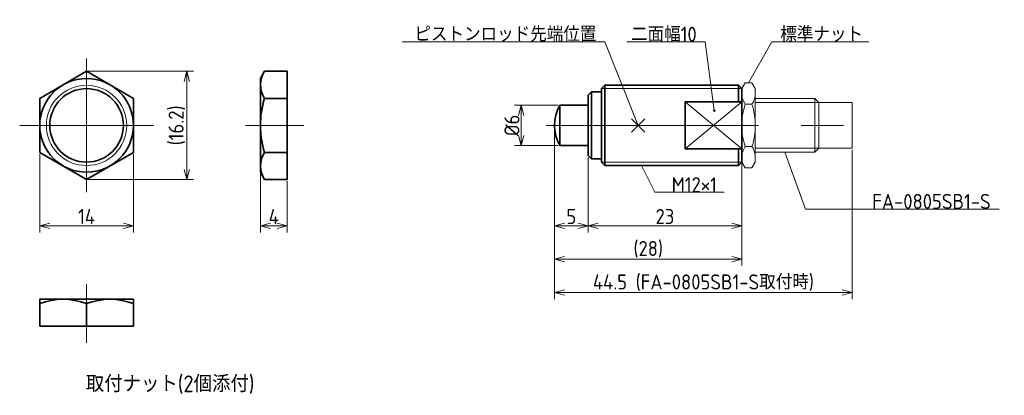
# Model space of a CAD drawing. Header units: millimetres. Extents: x 142 to 290, y 127 to 183.
import ezdxf

# ---------------------------------------------------------------- set-up
doc = ezdxf.new("R2010")
doc.units = ezdxf.units.MM
doc.header["$MEASUREMENT"] = 0
doc.header["$PDMODE"] = 3
doc.header["$PDSIZE"] = 1
doc.linetypes.add('CENTER', pattern=[50.8, 31.75, -6.35, 6.35, -6.35])
doc.linetypes.add('PHANTOM', pattern=[63.5, 31.75, -6.35, 6.35, -6.35, 6.35, -6.35])
doc.layers.get('0').update_dxf_attribs({"plot": 0})
doc.layers.add('図形', color=7, linetype='Continuous', lineweight=35)
doc.layers.add('寸法・文字', color=3, linetype='Continuous', lineweight=18)
doc.layers.get('0').off()
doc.styles.add('Dimension', font='isocp.shx', dxfattribs={"bigfont": 'bigfont.shx'})
doc.dimstyles.new('DXF用', dxfattribs={"dimscale": 0, "dimtxt": 4.5, "dimasz": 3, "dimexe": 2, "dimexo": 0.5, "dimgap": 0.5, "dimtad": 1, "dimdec": 3, "dimdsep": 46, "dimtxsty": 'Dimension', "dimblk": 'OPEN30', "dimcen": 2.5, "dimclrd": 3, "dimclre": 3, "dimclrt": 3, "dimazin": 2, "dimtfac": 1, "dimtdec": 3, "dimtmove": 0, "dimatfit": 3, "dimldrblk": 'OPEN30', "dimfxl": 1, "dimlwd": 18, "dimlwe": 18, "dimarcsym": 0})

# ---------------------------------------------------------------- blocks, each defined once
blk = doc.blocks.new('_Open30')
at = {"color": 0, "linetype": 'ByBlock', "lineweight": -2}
for p, q in [((-1, 0.268), (0, 0)), ((0, 0), (-1, -0.268)), ((0, 0), (-1, 0))]:
    blk.add_line(p, q, dxfattribs=at)
blk = doc.blocks.new('*D4')
at = {"layer": 'Defpoints', "color": 0}
for p in [(152.5, 175.58), (152.5, 159.42), (167.5, 159.42)]:
    blk.add_point(p, dxfattribs=at)
at = {"layer": '寸法・文字', "color": 3, "lineweight": 18}
for p, q in [((152.75, 175.58), (168.5, 175.58)), ((167.5, 174.08), (167.5, 160.92)), ((152.75, 159.42), (168.5, 159.42))]:
    blk.add_line(p, q, dxfattribs=at)
at = {"layer": '寸法・文字', "color": 3, "lineweight": 18, "xscale": 1.5, "yscale": 1.5, "zscale": 1.5}
for p, rotation in [((167.5, 175.58), 90), ((167.5, 159.42), 270)]:
    blk.add_blockref('_Open30', p, dxfattribs=dict(at, rotation=rotation))
at = {"layer": '寸法・文字', "color": 3, "insert": (166.01, 167.5), "char_height": 2.25, "attachment_point": 5, "rotation": 90, "style": 'Dimension'}
blk.add_mtext('(16.2)', dxfattribs=at)
blk = doc.blocks.new('*D5')
at = {"layer": 'Defpoints', "color": 0}
for p in [(145.5, 163.46), (159.5, 163.46), (159.5, 152.5)]:
    blk.add_point(p, dxfattribs=at)
at = {"layer": '寸法・文字', "color": 3, "lineweight": 18}
for p, q in [((145.5, 163.21), (145.5, 151.5)), ((159.5, 163.21), (159.5, 151.5)), ((147, 152.5), (158, 152.5))]:
    blk.add_line(p, q, dxfattribs=at)
at = {"layer": '寸法・文字', "color": 3, "lineweight": 18, "xscale": 1.5, "yscale": 1.5, "zscale": 1.5, "rotation": 180}
blk.add_blockref('_Open30', (145.5, 152.5), dxfattribs=at)
at = {"layer": '寸法・文字', "color": 3, "lineweight": 18, "xscale": 1.5, "yscale": 1.5, "zscale": 1.5}
blk.add_blockref('_Open30', (159.5, 152.5), dxfattribs=at)
at = {"layer": '寸法・文字', "color": 3, "insert": (152.5, 153.88), "char_height": 2.25, "attachment_point": 5, "style": 'Dimension'}
blk.add_mtext('14', dxfattribs=at)
blk = doc.blocks.new('*D6')
at = {"layer": 'Defpoints', "color": 0}
for p in [(178.5, 160.5), (182.5, 159.42), (182.5, 152.5)]:
    blk.add_point(p, dxfattribs=at)
at = {"layer": '寸法・文字', "color": 3, "lineweight": 18}
for p, q in [((178.5, 160.25), (178.5, 151.5)), ((182.5, 159.17), (182.5, 151.5)), ((180, 152.5), (181, 152.5))]:
    blk.add_line(p, q, dxfattribs=at)
at = {"layer": '寸法・文字', "color": 3, "lineweight": 18, "xscale": 1.5, "yscale": 1.5, "zscale": 1.5, "rotation": 180}
blk.add_blockref('_Open30', (178.5, 152.5), dxfattribs=at)
at = {"layer": '寸法・文字', "color": 3, "lineweight": 18, "xscale": 1.5, "yscale": 1.5, "zscale": 1.5}
blk.add_blockref('_Open30', (182.5, 152.5), dxfattribs=at)
at = {"layer": '寸法・文字', "color": 3, "lineweight": 18, "insert": (180.5, 153.88), "char_height": 2.25, "attachment_point": 5, "style": 'Dimension'}
blk.add_mtext('4', dxfattribs=at)
blk = doc.blocks.new('*D7')
at = {"layer": 'Defpoints', "color": 0}
for p in [(222.5, 167.5), (227.5, 163), (227.5, 152.5)]:
    blk.add_point(p, dxfattribs=at)
at = {"layer": '寸法・文字', "color": 3, "lineweight": 18}
for p, q in [((222.5, 167.25), (222.5, 151.5)), ((227.5, 162.75), (227.5, 151.5)), ((224, 152.5), (226, 152.5))]:
    blk.add_line(p, q, dxfattribs=at)
at = {"layer": '寸法・文字', "color": 3, "lineweight": 18, "xscale": 1.5, "yscale": 1.5, "zscale": 1.5, "rotation": 180}
blk.add_blockref('_Open30', (222.5, 152.5), dxfattribs=at)
at = {"layer": '寸法・文字', "color": 3, "lineweight": 18, "xscale": 1.5, "yscale": 1.5, "zscale": 1.5}
blk.add_blockref('_Open30', (227.5, 152.5), dxfattribs=at)
at = {"layer": '寸法・文字', "color": 3, "insert": (225, 153.875), "char_height": 2.25, "attachment_point": 5, "style": 'Dimension'}
blk.add_mtext('5', dxfattribs=at)
blk = doc.blocks.new('*D8')
at = {"layer": 'Defpoints', "color": 0}
for p in [(227.5, 163), (250.5, 162), (250.5, 152.5)]:
    blk.add_point(p, dxfattribs=at)
at = {"layer": '寸法・文字', "color": 3, "lineweight": 18}
for p, q in [((227.5, 162.75), (227.5, 151.5)), ((250.5, 161.75), (250.5, 151.5)), ((229, 152.5), (249, 152.5))]:
    blk.add_line(p, q, dxfattribs=at)
at = {"layer": '寸法・文字', "color": 3, "lineweight": 18, "xscale": 1.5, "yscale": 1.5, "zscale": 1.5, "rotation": 180}
blk.add_blockref('_Open30', (227.5, 152.5), dxfattribs=at)
at = {"layer": '寸法・文字', "color": 3, "lineweight": 18, "xscale": 1.5, "yscale": 1.5, "zscale": 1.5}
blk.add_blockref('_Open30', (250.5, 152.5), dxfattribs=at)
at = {"layer": '寸法・文字', "color": 3, "insert": (239, 153.88), "char_height": 2.25, "attachment_point": 5, "style": 'Dimension'}
blk.add_mtext('23', dxfattribs=at)
blk = doc.blocks.new('*D9')
at = {"layer": 'Defpoints', "color": 0}
for p in [(222.5, 167.5), (250.5, 162), (250.5, 147.5)]:
    blk.add_point(p, dxfattribs=at)
at = {"layer": '寸法・文字', "color": 3, "lineweight": 18}
for p, q in [((222.5, 167.25), (222.5, 146.5)), ((250.5, 161.75), (250.5, 146.5)), ((224, 147.5), (249, 147.5))]:
    blk.add_line(p, q, dxfattribs=at)
at = {"layer": '寸法・文字', "color": 3, "lineweight": 18, "xscale": 1.5, "yscale": 1.5, "zscale": 1.5, "rotation": 180}
blk.add_blockref('_Open30', (222.5, 147.5), dxfattribs=at)
at = {"layer": '寸法・文字', "color": 3, "lineweight": 18, "xscale": 1.5, "yscale": 1.5, "zscale": 1.5}
blk.add_blockref('_Open30', (250.5, 147.5), dxfattribs=at)
at = {"layer": '寸法・文字', "color": 3, "insert": (236.5, 148.9875), "char_height": 2.25, "attachment_point": 5, "style": 'Dimension'}
blk.add_mtext('(28)', dxfattribs=at)
blk = doc.blocks.new('*D10')
at = {"layer": 'Defpoints', "color": 0}
for p in [(223.3, 170.5), (217.5, 164.5), (223.3, 164.5)]:
    blk.add_point(p, dxfattribs=at)
at = {"layer": '寸法・文字', "color": 3, "lineweight": 18}
for p, q in [((223.05, 170.5), (216.5, 170.5)), ((217.5, 169), (217.5, 166)), ((223.05, 164.5), (216.5, 164.5))]:
    blk.add_line(p, q, dxfattribs=at)
at = {"layer": '寸法・文字', "color": 3, "lineweight": 18, "xscale": 1.5, "yscale": 1.5, "zscale": 1.5}
for p, rotation in [((217.5, 170.5), 90), ((217.5, 164.5), 270)]:
    blk.add_blockref('_Open30', p, dxfattribs=dict(at, rotation=rotation))
at = {"layer": '寸法・文字', "color": 3, "insert": (216.12, 167.5), "char_height": 2.25, "attachment_point": 5, "rotation": 90, "style": 'Dimension'}
blk.add_mtext('%%c6', dxfattribs=at)
blk = doc.blocks.new('*D11')
at = {"layer": 'Defpoints', "color": 0}
for p in [(222.5, 167.5), (267, 164.1), (267, 142.5)]:
    blk.add_point(p, dxfattribs=at)
at = {"layer": '寸法・文字', "color": 3, "lineweight": 18}
for p, q in [((222.5, 167.25), (222.5, 141.5)), ((267, 163.85), (267, 141.5)), ((224, 142.5), (265.5, 142.5))]:
    blk.add_line(p, q, dxfattribs=at)
at = {"layer": '寸法・文字', "color": 3, "lineweight": 18, "xscale": 1.5, "yscale": 1.5, "zscale": 1.5, "rotation": 180}
blk.add_blockref('_Open30', (222.5, 142.5), dxfattribs=at)
at = {"layer": '寸法・文字', "color": 3, "lineweight": 18, "xscale": 1.5, "yscale": 1.5, "zscale": 1.5}
blk.add_blockref('_Open30', (267, 142.5), dxfattribs=at)
at = {"layer": '寸法・文字', "color": 3, "insert": (244.75, 143.9875), "char_height": 2.25, "attachment_point": 5, "style": 'Dimension'}
blk.add_mtext('44.5 (FA-0805SB1-S取付時)', dxfattribs=at)

msp = doc.modelspace()

# ---------------------------------------------------------------- linework, layer by layer
at = {"layer": '図形', "color": 3, "linetype": 'CENTER', "lineweight": 18}
for p, q in [((152.5, 177.5), (152.5, 157.5)), ((229.5, 173), (250.5, 173)), ((250.5, 164), (242, 171)), ((242, 164), (250.5, 171)), ((142.5, 167.5), (162.5, 167.5)), ((176.25, 167.5), (185, 167.5)), ((221.25, 167.5), (268.75, 167.5)), ((229.5, 162), (250.5, 162)), ((152.5, 143.75), (152.5, 135))]:
    msp.add_line(p, q, dxfattribs=at)
at = {"layer": '図形'}
for p, q in [((179.1252, 175.5829), (178.5, 174.5)), ((179.1252, 175.5829), (182.5, 175.5829)), ((182.5, 175.5829), (182.5, 159.4171)), ((178.5, 174.5), (178.5, 160.5)), ((228, 172.5), (227.5, 172)), ((228, 162.5), (228, 172.5)), ((228, 172.5), (229.5, 172.5)), ((229.5, 173), (230, 173.5)), ((229.5, 162), (229.5, 173)), ((230, 161.5), (230, 173.5)), ((230, 173.5), (250, 173.5)), ((250, 171), (250, 173.5)), ((250, 173.5), (250.5, 173)), ((250.5, 162), (250.5, 173)), ((179.1252, 171.5415), (182.5, 171.5415)), ((227.5, 163), (227.5, 172)), ((242, 171), (250.5, 171)), ((242, 164), (242, 171)), ((223.3038, 164.5), (223.3038, 170.5)), ((223.3038, 170.5), (227.5, 170.5)), ((179.1252, 163.4585), (182.5, 163.4585)), ((223.3038, 164.5), (227.5, 164.5)), ((242, 164), (250.5, 164)), ((250, 161.5), (250, 164)), ((228, 162.5), (227.5, 163)), ((228, 162.5), (229.5, 162.5)), ((230, 161.5), (229.5, 162)), ((250.5, 162), (250, 161.5)), ((230, 161.5), (250, 161.5)), ((179.1252, 159.4171), (178.5, 160.5)), ((179.1252, 159.4171), (182.5, 159.4171)), ((159.5, 141.5), (145.5, 141.5)), ((145.5, 141.5), (145.5, 137.5)), ((159.5, 141.5), (159.5, 137.5)), ((152.5, 140.8748), (152.5, 137.5)), ((159.5, 137.5), (145.5, 137.5))]:
    msp.add_line(p, q, dxfattribs=at)
at = {"layer": '図形', "color": 5, "linetype": 'PHANTOM', "lineweight": 18}
for p, q in [((250.5, 173), (250.9912, 173.8509)), ((250.9912, 173.8509), (252.0088, 173.8509)), ((252.5, 173), (252.0088, 173.8509)), ((252.5, 162), (252.5, 173)), ((252.5, 171.5), (261.4, 171.5)), ((252.5, 170.9), (262, 170.9)), ((261.4, 163.5), (261.4, 171.5)), ((262, 170.9), (261.4, 171.5)), ((262, 170.9), (267, 170.9)), ((262, 164.1), (262, 170.9)), ((267, 164.1), (267, 170.9)), ((250.9912, 170.6754), (252.0088, 170.6754)), ((250.9912, 164.3246), (252.0088, 164.3246)), ((252.5, 164.1), (262, 164.1)), ((252.5, 163.5), (261.4, 163.5)), ((262, 164.1), (261.4, 163.5)), ((262, 164.1), (267, 164.1)), ((250.5, 162), (250.9912, 161.1491)), ((252.5, 162), (252.0088, 161.1491)), ((250.9912, 161.1491), (252.0088, 161.1491))]:
    msp.add_line(p, q, dxfattribs=at)
at = {"layer": '図形'}
msp.add_lwpolyline([(145.5, 163.4585), (152.5, 159.4171), (159.5, 163.4585), (159.5, 171.5415), (152.5, 175.5829), (145.5, 171.5415)], close=True, dxfattribs=at)
for radius in [7, 5.5]:
    msp.add_circle((152.5, 167.5), radius, dxfattribs=at)
at = {"layer": '図形', "color": 3, "lineweight": 18}
msp.add_circle((152.5, 167.5), 6, dxfattribs=at)
at = {"layer": '図形'}
for centre, radius, start, end in [((182.0782, 173.5622), 3.5782, 145.615753, 214.384247), ((191.8748, 167.5), 13.3748, 162.412042, 197.587956), ((228.5, 167.5), 6, 150, 210), ((182.0782, 161.4378), 3.5782, 145.615753, 214.384247), ((149, 131.3908), 10.1092, 69.743842, 110.256158), ((156, 131.3908), 10.1092, 69.743842, 110.256158)]:
    msp.add_arc(centre, radius, start, end, dxfattribs=at)
at = {"layer": '図形', "color": 5, "linetype": 'PHANTOM', "lineweight": 18}
for centre, radius, start, end in [((253.3114, 172.2631), 2.8114, 180, 214.384248), ((249.6886, 172.2631), 2.8114, 325.615752, 0), ((261.0088, 167.5), 10.5088, 162.412046, 197.587954), ((241.9912, 167.5), 10.5088, 342.412046, 17.587954), ((253.3114, 162.7369), 2.8114, 145.615752, 180), ((249.6886, 162.7369), 2.8114, 0, 34.384248)]:
    msp.add_arc(centre, radius, start, end, dxfattribs=at)
at = {"layer": '図形'}
msp.add_point((235, 167.5), dxfattribs=at)

# ---------------------------------------------------------------- texts
at = {"layer": '寸法・文字', "char_height": 2.25, "style": 'Dimension'}
for s, insert, attachment_point in [('ピストンロッド先端位置', (228.75, 180), 9), ('二面幅10', (243.75, 180), 9), ('標準ナット', (256.25, 180), 7), ('M12×1', (240, 157.5), 7), ('FA-0805SB1-S', (270, 155), 7)]:
    msp.add_mtext(s, dxfattribs=dict(at, insert=insert, attachment_point=attachment_point))
at = {"layer": '寸法・文字', "insert": (165, 128.75), "char_height": 2.5, "width": 38.75, "attachment_point": 5, "style": 'Dimension'}
msp.add_mtext('取付ナット(2個添付)', dxfattribs=at)

# ---------------------------------------------------------------- dimensions: what is measured, and where the dimension line sits
at = {"layer": '寸法・文字'}
for base, p1, p2, text, override, picture, middle in [((167.5, 159.4171), (152.5, 175.5829), (152.5, 159.4171), '(<>)', {"dimscale": 0.5, "dimdec": 1}, '*D4', (167.5, 167.5)), ((217.5, 164.5), (223.3038, 170.5), (223.3038, 164.5), '%%c<>', {"dimscale": 0.5}, '*D10', (217.5, 167.5))]:
    dim = msp.add_linear_dim(base=base, p1=p1, p2=p2, angle=90, text=text, dimstyle='DXF用', override=override, dxfattribs=at)
    dim.commit()
    dim.dimension.update_dxf_attribs({"geometry": picture, "text_midpoint": middle, "dimtype": 160})
for base, p1, p2, picture, middle in [((227.5, 152.5), (222.5, 167.5), (227.5, 163), '*D7', (225, 152.5)), ((159.5, 152.5), (145.5, 163.4585), (159.5, 163.4585), '*D5', (152.5, 152.5)), ((250.5, 152.5), (227.5, 163), (250.5, 162), '*D8', (239, 152.5))]:
    dim = msp.add_linear_dim(base=base, p1=p1, p2=p2, dimstyle='DXF用', override={"dimscale": 0.5}, dxfattribs=at)
    dim.commit()
    dim.dimension.update_dxf_attribs({"geometry": picture, "text_midpoint": middle, "dimtype": 160})
for base, p2, text, picture, middle in [((250.5, 147.5), (250.5, 162), '(<>)', '*D9', (236.5, 147.5)), ((267, 142.5), (267, 164.1), '<> (FA-0805SB1-S取付時)', '*D11', (244.75, 142.5))]:
    dim = msp.add_linear_dim(base=base, p1=(222.5, 167.5), p2=p2, text=text, dimstyle='DXF用', override={"dimscale": 0.5}, dxfattribs=at)
    dim.commit()
    dim.dimension.update_dxf_attribs({"geometry": picture, "text_midpoint": middle, "dimtype": 160})
at = {"layer": '寸法・文字', "lineweight": 18}
dim = msp.add_linear_dim(base=(182.5, 152.5), p1=(178.5, 160.5), p2=(182.5, 159.4171), dimstyle='DXF用', override={"dimscale": 0.5}, dxfattribs=at)
dim.commit()
dim.dimension.update_dxf_attribs({"geometry": '*D6', "text_midpoint": (180.5, 152.5), "dimtype": 160})

# ---------------------------------------------------------------- leaders
at = {"layer": '寸法・文字', "annotation_type": 0, "has_hookline": 1}
for points, override, hookline_direction, text_width in [([(235, 167.5), (230, 180), (228.75, 180)], {"dimscale": 0.5, "dimgap": 0}, 1, 29.0625), ([(246.3801, 169.7097), (245, 180), (243.75, 180)], {"dimscale": 0.5, "dimgap": 0, "dimldrblk": 'DotSmall'}, 1, 10.4643), ([(251.5, 173.8509), (255, 180), (256.25, 180)], {"dimscale": 0.5, "dimgap": 0}, 0, 13.244), ([(256.95, 163.5), (260, 155), (270, 155)], {"dimscale": 0.5, "dimgap": 0}, 0, 18.9891), ([(235.5, 161.5), (237.5, 157.5), (240, 157.5)], {"dimscale": 0.5, "dimgap": 0}, 0, 7.875)]:
    msp.add_leader(points, dimstyle='DXF用', override=override, dxfattribs=dict(at, hookline_direction=hookline_direction, text_width=text_width))

doc.saveas('drawing.dxf')
